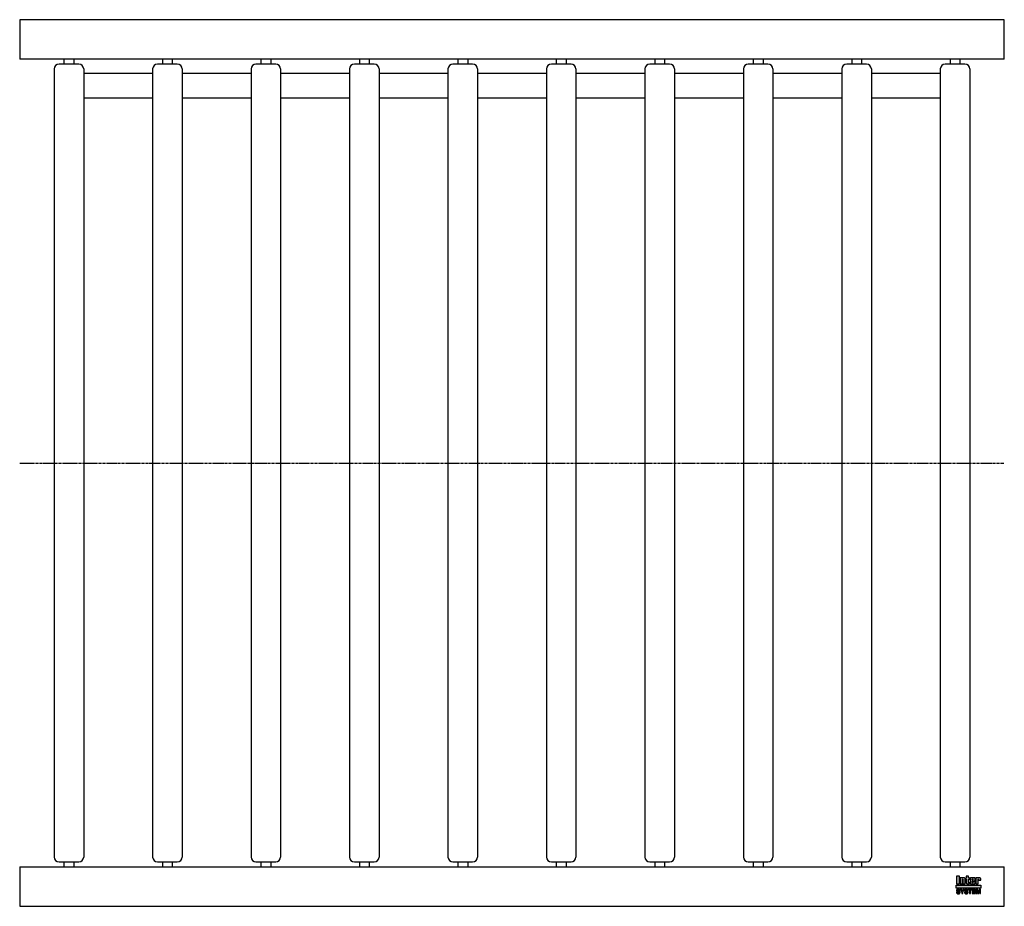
# Model space of a CAD drawing. Header units: millimetres. Extents: x 0 to 1000, y -450 to 450.
import ezdxf

# ---------------------------------------------------------------- set-up
doc = ezdxf.new("R2010")
doc.units = ezdxf.units.MM
doc.header["$LTSCALE"] = 2
doc.linetypes.add('CENTER', pattern=[2, 1.25, -0.25, 0.25, -0.25])
doc.layers.get('0').update_dxf_attribs({"linetype": 'CONTINUOUS', "lineweight": 50})
for name, color, linetype, lineweight in [('Centre Lines', 4, 'CENTER', 25), ('Frame', 1, 'CONTINUOUS', 25), ('Midi', 70, 'CONTINUOUS', 25), ('Rollers', 7, 'CONTINUOUS', 25)]:
    doc.layers.add(name, color=color, linetype=linetype, lineweight=lineweight)

# ---------------------------------------------------------------- blocks, each defined once
blk = doc.blocks.new('A$C289E3285')
at = {"layer": 'Rollers'}
for p, q in [((25, 405), (5, 405)), ((10, 410), (10, 405)), ((20, 410), (20, 405)), ((0, 400), (0, -400)), ((30, 400), (30, -400)), ((5, -405), (25, -405)), ((10, -405), (10, -410)), ((20, -405), (20, -410))]:
    blk.add_line(p, q, dxfattribs=at)
for centre, start, end in [((5, 400), 90, 180), ((25, 400), 0, 90), ((5, -400), 180, 270), ((25, -400), 270, 0)]:
    blk.add_arc(centre, 5, start, end, dxfattribs=at)

msp = doc.modelspace()

# ---------------------------------------------------------------- hatches: boundary and pattern name
at = {"layer": 'Frame'}
h = msp.add_hatch(color=254, dxfattribs=at)
h.paths.add_polyline_path([(973.3, -422.7), (973.3, -422.6), (973.4, -422.6), (973.4, -422.5), (973.4, -422.5), (973.5, -422.5), (973.6, -422.5), (973.7, -422.5), (973.7, -422.5), (973.8, -422.5), (973.8, -422.6), (973.9, -422.6), (973.9, -422.7), (973.9, -422.8), (973.9, -422.9), (973.9, -423.5), (976.1, -423.5), (976.1, -422.8), (976.1, -422.6), (976.1, -422.4), (976.1, -422.2), (976, -422), (975.9, -421.9), (975.9, -421.7), (975.8, -421.6), (975.7, -421.5), (975.6, -421.4), (975.5, -421.3), (975.4, -421.2), (975.2, -421.1), (975.1, -421.1), (974.9, -421), (974.7, -421), (974.6, -421), (974.5, -421), (974.4, -421), (974.3, -421), (974.2, -421), (974.1, -421.1), (974, -421.1), (973.9, -421.1), (973.9, -421.1), (973.8, -421.1), (973.7, -421.2), (973.6, -421.2), (973.5, -421.2), (973.5, -421.3), (973.4, -421.3), (973.3, -421.4), (973.2, -421.4), (973.2, -421), (971, -421), (971, -427.3), (973.3, -427.3), (973.3, -422.9), (973.3, -422.8)])
h.paths.add_polyline_path([(970.4, -422.5), (970.4, -422.3), (970.4, -422.1), (970.4, -421.9), (970.4, -421.8), (970.3, -421.7), (970.3, -421.5), (970.2, -421.4), (970.1, -421.3), (970, -421.3), (969.9, -421.2), (969.8, -421.1), (969.6, -421.1), (969.5, -421.1), (969.3, -421), (969.1, -421), (968.9, -421), (966.7, -421), (966.5, -421), (966.3, -421), (966.1, -421.1), (965.9, -421.1), (965.8, -421.1), (965.7, -421.2), (965.6, -421.3), (965.5, -421.3), (965.4, -421.4), (965.3, -421.5), (965.3, -421.7), (965.2, -421.8), (965.2, -421.9), (965.2, -422.1), (965.2, -422.3), (965.2, -422.5), (965.2, -425.9), (965.2, -426.1), (965.2, -426.3), (965.2, -426.4), (965.2, -426.6), (965.3, -426.7), (965.3, -426.8), (965.4, -426.9), (965.5, -427), (965.6, -427.1), (965.7, -427.1), (965.8, -427.2), (965.9, -427.2), (966.1, -427.3), (966.3, -427.3), (966.5, -427.3), (966.7, -427.3), (968.9, -427.3), (969.1, -427.3), (969.3, -427.3), (969.5, -427.3), (969.6, -427.2), (969.8, -427.2), (969.9, -427.1), (970, -427.1), (970.1, -427), (970.2, -426.9), (970.3, -426.8), (970.3, -426.7), (970.4, -426.6), (970.4, -426.4), (970.4, -426.3), (970.4, -426.1), (970.4, -425.9), (970.4, -424.8), (968.1, -424.8), (968.1, -425.6), (968.1, -425.8), (968.1, -425.8), (968.1, -425.9), (968, -426), (968, -426), (967.9, -426.1), (967.9, -426.1), (967.8, -426.1), (967.7, -426.1), (967.7, -426.1), (967.6, -426), (967.6, -426), (967.5, -425.9), (967.5, -425.8), (967.5, -425.8), (967.5, -425.6), (967.5, -424.3), (970.4, -424.3)])
h.paths.add_polyline_path([(968.1, -423.2), (967.5, -423.2), (967.5, -422.7), (967.5, -422.6), (967.5, -422.5), (967.5, -422.4), (967.5, -422.3), (967.6, -422.3), (967.6, -422.2), (967.7, -422.2), (967.8, -422.2), (967.9, -422.2), (968, -422.2), (968, -422.3), (968.1, -422.3), (968.1, -422.4), (968.1, -422.5), (968.1, -422.6), (968.1, -422.7)], flags=16)
h.paths.add_polyline_path([(963.7, -422.3), (964.6, -422.3), (964.6, -421), (963.7, -421), (963.7, -419.3), (961.4, -419.3), (961.4, -421), (960.8, -421), (960.8, -422.3), (961.4, -422.3), (961.4, -425.9), (961.4, -426.1), (961.4, -426.2), (961.4, -426.4), (961.5, -426.5), (961.5, -426.7), (961.6, -426.8), (961.6, -426.9), (961.7, -427), (961.8, -427), (961.9, -427.1), (962, -427.2), (962.2, -427.2), (962.3, -427.2), (962.5, -427.3), (962.7, -427.3), (962.9, -427.3), (964.6, -427.3), (964.6, -426.1), (964.2, -426.1), (964.1, -426.1), (964, -426.1), (963.9, -426.1), (963.8, -426), (963.8, -426), (963.7, -425.9), (963.7, -425.9), (963.7, -425.8)])
h.paths.add_polyline_path([(960.3, -422.8), (960.3, -422.6), (960.3, -422.4), (960.3, -422.2), (960.2, -422), (960.2, -421.9), (960.1, -421.7), (960, -421.6), (959.9, -421.5), (959.8, -421.4), (959.7, -421.3), (959.5, -421.2), (959.4, -421.1), (959.3, -421.1), (959.1, -421), (958.9, -421), (958.7, -421), (958.6, -421), (958.5, -421), (958.4, -421), (958.3, -421), (958.3, -421.1), (958.2, -421.1), (958.1, -421.1), (958, -421.1), (957.9, -421.1), (957.8, -421.2), (957.7, -421.2), (957.6, -421.2), (957.6, -421.3), (957.5, -421.3), (957.4, -421.4), (957.3, -421.4), (957.3, -421), (955.1, -421), (955.1, -427.3), (957.4, -427.3), (957.4, -422.9), (957.4, -422.8), (957.4, -422.7), (957.4, -422.6), (957.5, -422.6), (957.5, -422.5), (957.5, -422.5), (957.6, -422.5), (957.7, -422.5), (957.8, -422.5), (957.8, -422.5), (957.9, -422.5), (958, -422.6), (958, -422.6), (958, -422.7), (958, -422.8), (958, -422.9), (958, -427.3), (960.3, -427.3)])
h.paths.add_polyline_path([(954.4, -419.3), (951.3, -419.3), (951.3, -427.3), (954.4, -427.3)])
msp.add_hatch(color=1, dxfattribs=at).paths.add_polyline_path([(976.2, -431.6), (976.2, -428.4), (951.2, -428.4), (951.2, -431.6)])
h = msp.add_hatch(color=7, dxfattribs=at)
h.paths.add_polyline_path([(972.8, -432.7), (971.5, -432.7), (971.5, -437.1), (972.3, -437.1), (972.3, -433.4), (972.4, -433.4), (973.2, -437.1), (974.1, -437.1), (974.9, -433.4), (975, -433.4), (975, -437.1), (975.8, -437.1), (975.8, -432.7), (974.5, -432.7), (973.7, -436.2)])
h.paths.add_polyline_path([(970.8, -432.7), (967.5, -432.7), (967.5, -437.1), (970.9, -437.1), (970.9, -436.4), (968.4, -436.4), (968.4, -435.2), (970.6, -435.2), (970.6, -434.4), (968.4, -434.4), (968.4, -433.4), (970.8, -433.4)])
h.paths.add_polyline_path([(967.1, -432.7), (963.4, -432.7), (963.4, -433.4), (964.7, -433.4), (964.7, -437.1), (965.7, -437.1), (965.7, -433.4), (967.1, -433.4)])
h.paths.add_polyline_path([(962.5, -432.9), (962.3, -432.8), (962.2, -432.7), (962, -432.6), (961.8, -432.6), (961.5, -432.6), (961.3, -432.6), (961.1, -432.6), (960.9, -432.6), (960.7, -432.6), (960.6, -432.7), (960.4, -432.7), (960.3, -432.8), (960.2, -432.8), (960, -432.9), (959.9, -433), (959.9, -433.1), (959.8, -433.2), (959.7, -433.3), (959.7, -433.5), (959.6, -433.6), (959.6, -433.8), (959.6, -433.9), (959.6, -434.1), (959.6, -434.2), (959.6, -434.4), (959.7, -434.5), (959.8, -434.6), (959.8, -434.7), (959.9, -434.8), (960, -434.9), (960.1, -435), (960.2, -435), (960.3, -435.1), (960.5, -435.1), (960.6, -435.2), (960.8, -435.2), (960.9, -435.2), (961, -435.3), (961.1, -435.3), (961.2, -435.3), (961.2, -435.3), (961.3, -435.3), (961.3, -435.3), (961.4, -435.3), (961.4, -435.3), (961.5, -435.4), (961.7, -435.4), (961.8, -435.4), (962, -435.5), (962.1, -435.5), (962.2, -435.6), (962.3, -435.7), (962.3, -435.8), (962.3, -435.9), (962.3, -436.1), (962.2, -436.2), (962.1, -436.3), (962, -436.4), (961.8, -436.4), (961.7, -436.5), (961.5, -436.5), (961.3, -436.5), (961.2, -436.5), (961, -436.5), (960.8, -436.4), (960.7, -436.3), (960.6, -436.2), (960.5, -436.1), (960.4, -436), (960.4, -435.8), (959.5, -435.8), (959.5, -436), (959.6, -436.2), (959.6, -436.3), (959.7, -436.5), (959.8, -436.6), (959.9, -436.7), (960, -436.8), (960.1, -436.9), (960.2, -437), (960.4, -437.1), (960.5, -437.1), (960.7, -437.2), (960.9, -437.2), (961.1, -437.3), (961.3, -437.3), (961.5, -437.3), (961.6, -437.3), (961.6, -437.3), (961.8, -437.3), (961.9, -437.2), (962, -437.2), (962.2, -437.2), (962.3, -437.1), (962.5, -437), (962.6, -437), (962.7, -436.9), (962.9, -436.7), (963, -436.6), (963.1, -436.4), (963.1, -436.3), (963.2, -436.1), (963.2, -435.8), (963.2, -435.7), (963.2, -435.5), (963.2, -435.4), (963.1, -435.3), (963.1, -435.2), (963, -435.1), (963, -435.1), (962.9, -435), (962.8, -434.9), (962.7, -434.8), (962.6, -434.8), (962.5, -434.7), (962.4, -434.7), (962.2, -434.7), (962.1, -434.6), (961.9, -434.6), (961.8, -434.6), (961.8, -434.5), (961.7, -434.5), (961.6, -434.5), (961.6, -434.5), (961.5, -434.5), (961.4, -434.4), (961.3, -434.4), (961.3, -434.4), (961.2, -434.4), (961.1, -434.4), (961.1, -434.4), (961, -434.4), (960.9, -434.3), (960.9, -434.3), (960.8, -434.3), (960.7, -434.3), (960.6, -434.2), (960.6, -434.2), (960.5, -434.1), (960.5, -434), (960.5, -434), (960.5, -433.9), (960.4, -433.8), (960.5, -433.7), (960.5, -433.6), (960.6, -433.5), (960.7, -433.4), (960.8, -433.4), (961, -433.4), (961.1, -433.3), (961.2, -433.3), (961.4, -433.3), (961.6, -433.4), (961.7, -433.4), (961.9, -433.5), (962, -433.5), (962.1, -433.7), (962.1, -433.8), (962.2, -434), (963.1, -434), (963.1, -433.9), (963, -433.7), (963, -433.6), (963, -433.5), (962.9, -433.4), (962.9, -433.3), (962.8, -433.2), (962.7, -433), (962.6, -432.9)])
h.paths.add_polyline_path([(959.3, -432.7), (958.3, -432.7), (957.4, -434.6), (956.4, -432.7), (955.3, -432.7), (956.9, -435.5), (956.9, -437.1), (957.8, -437.1), (957.8, -435.5)])
h.paths.add_polyline_path([(954.4, -432.9), (954.2, -432.8), (954.1, -432.7), (953.9, -432.6), (953.7, -432.6), (953.5, -432.6), (953.2, -432.6), (953, -432.6), (952.8, -432.6), (952.7, -432.6), (952.5, -432.7), (952.4, -432.7), (952.2, -432.8), (952.1, -432.8), (952, -432.9), (951.9, -433), (951.8, -433.1), (951.7, -433.2), (951.6, -433.3), (951.6, -433.5), (951.6, -433.6), (951.5, -433.8), (951.5, -433.9), (951.5, -434.1), (951.5, -434.2), (951.6, -434.4), (951.6, -434.5), (951.7, -434.6), (951.7, -434.7), (951.8, -434.8), (951.9, -434.9), (952, -435), (952.2, -435), (952.3, -435.1), (952.4, -435.1), (952.5, -435.2), (952.7, -435.2), (952.8, -435.2), (953, -435.3), (953, -435.3), (953.1, -435.3), (953.1, -435.3), (953.2, -435.3), (953.3, -435.3), (953.3, -435.3), (953.4, -435.3), (953.4, -435.4), (953.6, -435.4), (953.7, -435.4), (953.9, -435.5), (954, -435.5), (954.1, -435.6), (954.2, -435.7), (954.2, -435.8), (954.2, -435.9), (954.2, -436.1), (954.1, -436.2), (954, -436.3), (953.9, -436.4), (953.8, -436.4), (953.6, -436.5), (953.4, -436.5), (953.2, -436.5), (953.1, -436.5), (952.9, -436.5), (952.8, -436.4), (952.6, -436.3), (952.5, -436.2), (952.4, -436.1), (952.4, -436), (952.4, -435.8), (951.5, -435.8), (951.5, -436), (951.5, -436.2), (951.5, -436.3), (951.6, -436.5), (951.7, -436.6), (951.8, -436.7), (951.9, -436.8), (952, -436.9), (952.1, -437), (952.3, -437.1), (952.5, -437.1), (952.6, -437.2), (952.8, -437.2), (953, -437.3), (953.2, -437.3), (953.4, -437.3), (953.5, -437.3), (953.6, -437.3), (953.7, -437.3), (953.8, -437.2), (954, -437.2), (954.1, -437.2), (954.3, -437.1), (954.4, -437), (954.5, -437), (954.7, -436.9), (954.8, -436.7), (954.9, -436.6), (955, -436.4), (955.1, -436.3), (955.1, -436.1), (955.1, -435.8), (955.1, -435.7), (955.1, -435.5), (955.1, -435.4), (955.1, -435.3), (955, -435.2), (955, -435.1), (954.9, -435.1), (954.8, -435), (954.7, -434.9), (954.6, -434.8), (954.5, -434.8), (954.4, -434.7), (954.3, -434.7), (954.1, -434.7), (954, -434.6), (953.8, -434.6), (953.8, -434.6), (953.7, -434.5), (953.6, -434.5), (953.6, -434.5), (953.5, -434.5), (953.4, -434.5), (953.3, -434.4), (953.3, -434.4), (953.2, -434.4), (953.1, -434.4), (953.1, -434.4), (953, -434.4), (952.9, -434.4), (952.9, -434.3), (952.8, -434.3), (952.7, -434.3), (952.6, -434.3), (952.6, -434.2), (952.5, -434.2), (952.5, -434.1), (952.4, -434), (952.4, -434), (952.4, -433.9), (952.4, -433.8), (952.4, -433.7), (952.5, -433.6), (952.6, -433.5), (952.7, -433.4), (952.8, -433.4), (952.9, -433.4), (953, -433.3), (953.2, -433.3), (953.3, -433.3), (953.5, -433.4), (953.7, -433.4), (953.8, -433.5), (953.9, -433.5), (954, -433.7), (954.1, -433.8), (954.1, -434), (955, -434), (955, -433.9), (955, -433.7), (955, -433.6), (954.9, -433.5), (954.9, -433.4), (954.8, -433.3), (954.7, -433.2), (954.6, -433), (954.5, -432.9)])

# ---------------------------------------------------------------- linework, layer by layer
at = {"layer": 'Centre Lines'}
msp.add_line((0, 0), (1000, 0), dxfattribs=at)
at = {"layer": 'Frame', "color": 7, "linetype": 'Continuous'}
for p, q in [((951.3, -419.3), (951.3, -427.3)), ((954.4, -419.3), (951.3, -419.3)), ((954.4, -427.3), (954.4, -419.3)), ((963.7, -419.3), (961.4, -419.3)), ((961.4, -419.3), (961.4, -421)), ((963.7, -421), (963.7, -419.3)), ((951.3, -427.3), (954.4, -427.3)), ((955.1, -421), (955.1, -427.3)), ((957.3, -421), (955.1, -421)), ((955.1, -427.3), (957.4, -427.3)), ((957.3, -421.4), (957.3, -421)), ((957.4, -421.4), (957.3, -421.4)), ((957.5, -421.3), (957.4, -421.4)), ((957.4, -422.7), (957.4, -422.6)), ((957.4, -422.6), (957.5, -422.6)), ((957.4, -422.8), (957.4, -422.7)), ((957.4, -422.9), (957.4, -422.8)), ((957.4, -427.3), (957.4, -422.9)), ((957.6, -421.3), (957.5, -421.3)), ((957.5, -422.6), (957.5, -422.5)), ((957.5, -422.5), (957.5, -422.5)), ((957.5, -422.5), (957.6, -422.5)), ((957.7, -421.2), (957.6, -421.2)), ((957.6, -421.2), (957.6, -421.3)), ((957.6, -422.5), (957.7, -422.5)), ((957.8, -421.2), (957.7, -421.2)), ((957.7, -422.5), (957.8, -422.5)), ((957.9, -421.1), (957.8, -421.2)), ((957.8, -422.5), (957.8, -422.5)), ((957.8, -422.5), (957.9, -422.5)), ((958, -421.1), (957.9, -421.1)), ((957.9, -422.5), (958, -422.6)), ((958.1, -421.1), (958, -421.1)), ((958, -422.6), (958, -422.7)), ((958, -422.6), (958, -422.6)), ((958, -422.7), (958, -422.8)), ((958, -422.8), (958, -422.9)), ((958, -422.9), (958, -427.3)), ((958, -427.3), (960.3, -427.3)), ((958.2, -421.1), (958.1, -421.1)), ((958.3, -421.1), (958.2, -421.1)), ((958.4, -421), (958.3, -421)), ((958.3, -421), (958.3, -421.1)), ((958.5, -421), (958.4, -421)), ((958.6, -421), (958.5, -421)), ((958.7, -421), (958.6, -421)), ((958.9, -421), (958.7, -421)), ((959.1, -421), (958.9, -421)), ((959.3, -421.1), (959.1, -421)), ((959.4, -421.1), (959.3, -421.1)), ((959.5, -421.2), (959.4, -421.1)), ((959.7, -421.3), (959.5, -421.2)), ((959.8, -421.4), (959.7, -421.3)), ((959.9, -421.5), (959.8, -421.4)), ((960, -421.6), (959.9, -421.5)), ((960.1, -421.7), (960, -421.6)), ((960.2, -421.9), (960.1, -421.7)), ((960.2, -422), (960.2, -421.9)), ((960.3, -422.2), (960.2, -422)), ((960.3, -422.4), (960.3, -422.2)), ((960.3, -422.6), (960.3, -422.4)), ((960.3, -422.8), (960.3, -422.6)), ((960.3, -427.3), (960.3, -422.8)), ((961.4, -421), (960.8, -421)), ((960.8, -421), (960.8, -422.3)), ((960.8, -422.3), (961.4, -422.3)), ((961.4, -422.3), (961.4, -425.9)), ((961.4, -425.9), (961.4, -426.1)), ((961.4, -426.1), (961.4, -426.2)), ((961.4, -426.2), (961.4, -426.4)), ((961.4, -426.4), (961.5, -426.5)), ((961.5, -426.5), (961.5, -426.7)), ((961.5, -426.7), (961.6, -426.8)), ((961.6, -426.8), (961.6, -426.9)), ((961.6, -426.9), (961.7, -427)), ((961.7, -427), (961.8, -427)), ((961.8, -427), (961.9, -427.1)), ((961.9, -427.1), (962, -427.2)), ((962, -427.2), (962.2, -427.2)), ((962.2, -427.2), (962.3, -427.2)), ((962.3, -427.2), (962.5, -427.3)), ((962.5, -427.3), (962.7, -427.3)), ((962.7, -427.3), (962.9, -427.3)), ((962.9, -427.3), (964.6, -427.3)), ((964.6, -421), (963.7, -421)), ((963.7, -425.8), (963.7, -422.3)), ((963.7, -422.3), (964.6, -422.3)), ((963.7, -425.9), (963.7, -425.8)), ((963.8, -426), (963.7, -425.9)), ((963.7, -425.9), (963.7, -425.9)), ((963.9, -426.1), (963.8, -426)), ((963.8, -426), (963.8, -426)), ((964, -426.1), (963.9, -426.1)), ((964.1, -426.1), (964, -426.1)), ((964.2, -426.1), (964.1, -426.1)), ((964.6, -426.1), (964.2, -426.1)), ((964.6, -422.3), (964.6, -421)), ((964.6, -427.3), (964.6, -426.1)), ((965.3, -421.7), (965.2, -421.8)), ((965.2, -421.8), (965.2, -421.9)), ((965.2, -421.9), (965.2, -422.1)), ((965.2, -422.1), (965.2, -422.3)), ((965.2, -422.3), (965.2, -422.5)), ((965.2, -422.5), (965.2, -425.9)), ((965.2, -425.9), (965.2, -426.1)), ((965.2, -426.1), (965.2, -426.3)), ((965.2, -426.3), (965.2, -426.4)), ((965.2, -426.4), (965.2, -426.6)), ((965.2, -426.6), (965.3, -426.7)), ((965.4, -421.4), (965.3, -421.5)), ((965.3, -421.5), (965.3, -421.7)), ((965.3, -426.7), (965.3, -426.8)), ((965.3, -426.8), (965.4, -426.9)), ((965.5, -421.3), (965.4, -421.4)), ((965.4, -426.9), (965.5, -427)), ((965.6, -421.3), (965.5, -421.3)), ((965.5, -427), (965.6, -427.1)), ((965.7, -421.2), (965.6, -421.3)), ((965.6, -427.1), (965.7, -427.1)), ((965.8, -421.1), (965.7, -421.2)), ((965.7, -427.1), (965.8, -427.2)), ((965.9, -421.1), (965.8, -421.1)), ((965.8, -427.2), (965.9, -427.2)), ((966.1, -421.1), (965.9, -421.1)), ((965.9, -427.2), (966.1, -427.3)), ((966.3, -421), (966.1, -421.1)), ((966.1, -427.3), (966.3, -427.3)), ((966.5, -421), (966.3, -421)), ((966.3, -427.3), (966.5, -427.3)), ((966.7, -421), (966.5, -421)), ((966.5, -427.3), (966.7, -427.3)), ((968.9, -421), (966.7, -421)), ((966.7, -427.3), (968.9, -427.3)), ((967.5, -422.4), (967.5, -422.3)), ((967.5, -422.3), (967.6, -422.3)), ((967.5, -422.5), (967.5, -422.4)), ((967.5, -422.6), (967.5, -422.5)), ((967.5, -422.7), (967.5, -422.6)), ((967.5, -423.2), (967.5, -422.7)), ((968.1, -423.2), (967.5, -423.2)), ((967.5, -425.6), (967.5, -424.3)), ((967.5, -424.3), (970.4, -424.3)), ((967.5, -425.8), (967.5, -425.6)), ((967.5, -425.9), (967.5, -425.8)), ((967.5, -425.8), (967.5, -425.8)), ((967.6, -426), (967.5, -425.9)), ((967.6, -422.3), (967.6, -422.2)), ((967.6, -422.2), (967.7, -422.2)), ((967.7, -426.1), (967.6, -426)), ((967.6, -426), (967.6, -426)), ((967.7, -422.2), (967.8, -422.2)), ((967.8, -426.1), (967.7, -426.1)), ((967.7, -426.1), (967.7, -426.1)), ((967.8, -422.2), (967.9, -422.2)), ((967.9, -426.1), (967.8, -426.1)), ((967.9, -422.2), (968, -422.2)), ((968, -426), (967.9, -426.1)), ((967.9, -426.1), (967.9, -426.1)), ((968, -422.2), (968, -422.3)), ((968, -422.3), (968.1, -422.3)), ((968.1, -425.9), (968, -426)), ((968, -426), (968, -426)), ((968.1, -422.3), (968.1, -422.4)), ((968.1, -422.4), (968.1, -422.5)), ((968.1, -422.5), (968.1, -422.6)), ((968.1, -422.6), (968.1, -422.7)), ((968.1, -422.7), (968.1, -423.2)), ((968.1, -424.8), (968.1, -425.6)), ((970.4, -424.8), (968.1, -424.8)), ((968.1, -425.6), (968.1, -425.8)), ((968.1, -425.8), (968.1, -425.8)), ((968.1, -425.8), (968.1, -425.9)), ((969.1, -421), (968.9, -421)), ((968.9, -427.3), (969.1, -427.3)), ((969.3, -421), (969.1, -421)), ((969.1, -427.3), (969.3, -427.3)), ((969.5, -421.1), (969.3, -421)), ((969.3, -427.3), (969.5, -427.3)), ((969.6, -421.1), (969.5, -421.1)), ((969.5, -427.3), (969.6, -427.2)), ((969.8, -421.1), (969.6, -421.1)), ((969.6, -427.2), (969.8, -427.2)), ((969.9, -421.2), (969.8, -421.1)), ((969.8, -427.2), (969.9, -427.1)), ((970, -421.3), (969.9, -421.2)), ((969.9, -427.1), (970, -427.1)), ((970.1, -421.3), (970, -421.3)), ((970, -427.1), (970.1, -427)), ((970.2, -421.4), (970.1, -421.3)), ((970.1, -427), (970.2, -426.9)), ((970.3, -421.5), (970.2, -421.4)), ((970.2, -426.9), (970.3, -426.8)), ((970.3, -421.7), (970.3, -421.5)), ((970.4, -421.8), (970.3, -421.7)), ((970.3, -426.7), (970.4, -426.6)), ((970.3, -426.8), (970.3, -426.7)), ((970.4, -421.9), (970.4, -421.8)), ((970.4, -422.1), (970.4, -421.9)), ((970.4, -422.3), (970.4, -422.1)), ((970.4, -422.5), (970.4, -422.3)), ((970.4, -424.3), (970.4, -422.5)), ((970.4, -425.9), (970.4, -424.8)), ((970.4, -426.1), (970.4, -425.9)), ((970.4, -426.3), (970.4, -426.1)), ((970.4, -426.4), (970.4, -426.3)), ((970.4, -426.6), (970.4, -426.4)), ((971, -421), (971, -427.3)), ((973.2, -421), (971, -421)), ((971, -427.3), (973.3, -427.3)), ((973.2, -421.4), (973.2, -421)), ((973.3, -421.4), (973.2, -421.4)), ((973.4, -421.3), (973.3, -421.4)), ((973.3, -422.7), (973.3, -422.6)), ((973.3, -422.6), (973.4, -422.6)), ((973.3, -422.8), (973.3, -422.7)), ((973.3, -422.9), (973.3, -422.8)), ((973.3, -427.3), (973.3, -422.9)), ((973.5, -421.3), (973.4, -421.3)), ((973.4, -422.6), (973.4, -422.5)), ((973.4, -422.5), (973.4, -422.5)), ((973.4, -422.5), (973.5, -422.5)), ((973.6, -421.2), (973.5, -421.2)), ((973.5, -421.2), (973.5, -421.3)), ((973.5, -422.5), (973.6, -422.5)), ((973.7, -421.2), (973.6, -421.2)), ((973.6, -422.5), (973.7, -422.5)), ((973.8, -421.1), (973.7, -421.2)), ((973.7, -422.5), (973.7, -422.5)), ((973.7, -422.5), (973.8, -422.5)), ((973.9, -421.1), (973.8, -421.1)), ((973.8, -422.5), (973.8, -422.6)), ((973.8, -422.6), (973.9, -422.6)), ((974, -421.1), (973.9, -421.1)), ((973.9, -421.1), (973.9, -421.1)), ((973.9, -422.6), (973.9, -422.7)), ((973.9, -422.7), (973.9, -422.8)), ((973.9, -422.8), (973.9, -422.9)), ((973.9, -422.9), (973.9, -423.5)), ((973.9, -423.5), (976.1, -423.5)), ((974.1, -421.1), (974, -421.1)), ((974.2, -421), (974.1, -421.1)), ((974.3, -421), (974.2, -421)), ((974.4, -421), (974.3, -421)), ((974.5, -421), (974.4, -421)), ((974.6, -421), (974.5, -421)), ((974.7, -421), (974.6, -421)), ((974.9, -421), (974.7, -421)), ((975.1, -421.1), (974.9, -421)), ((975.2, -421.1), (975.1, -421.1)), ((975.4, -421.2), (975.2, -421.1)), ((975.5, -421.3), (975.4, -421.2)), ((975.6, -421.4), (975.5, -421.3)), ((975.7, -421.5), (975.6, -421.4)), ((975.8, -421.6), (975.7, -421.5)), ((975.9, -421.7), (975.8, -421.6)), ((975.9, -421.9), (975.9, -421.7)), ((976, -422), (975.9, -421.9)), ((976.1, -422.2), (976, -422)), ((976.1, -422.4), (976.1, -422.2)), ((976.1, -422.6), (976.1, -422.4)), ((976.1, -422.8), (976.1, -422.6)), ((976.1, -423.5), (976.1, -422.8)), ((951.6, -433.6), (951.5, -433.8)), ((951.5, -433.8), (951.5, -433.9)), ((951.5, -433.9), (951.5, -434.1)), ((951.5, -434.1), (951.5, -434.2)), ((951.5, -434.2), (951.6, -434.4)), ((951.5, -435.8), (951.5, -436)), ((952.4, -435.8), (951.5, -435.8)), ((951.5, -436), (951.5, -436.2)), ((951.5, -436.2), (951.5, -436.3)), ((951.5, -436.3), (951.6, -436.5)), ((951.7, -433.2), (951.6, -433.3)), ((951.6, -433.3), (951.6, -433.5)), ((951.6, -433.5), (951.6, -433.6)), ((951.6, -434.4), (951.6, -434.5)), ((951.6, -434.5), (951.7, -434.6)), ((951.6, -436.5), (951.7, -436.6)), ((951.8, -433.1), (951.7, -433.2)), ((951.7, -434.6), (951.7, -434.7)), ((951.7, -434.7), (951.8, -434.8)), ((951.7, -436.6), (951.8, -436.7)), ((951.9, -433), (951.8, -433.1)), ((951.8, -434.8), (951.9, -434.9)), ((951.8, -436.7), (951.9, -436.8)), ((952, -432.9), (951.9, -433)), ((951.9, -434.9), (952, -435)), ((951.9, -436.8), (952, -436.9)), ((952.1, -432.8), (952, -432.9)), ((952, -435), (952.2, -435)), ((952, -436.9), (952.1, -437)), ((952.2, -432.8), (952.1, -432.8)), ((952.1, -437), (952.3, -437.1)), ((952.4, -432.7), (952.2, -432.8)), ((952.2, -435), (952.3, -435.1)), ((952.3, -435.1), (952.4, -435.1)), ((952.3, -437.1), (952.5, -437.1)), ((952.5, -432.7), (952.4, -432.7)), ((952.4, -433.7), (952.5, -433.6)), ((952.4, -433.8), (952.4, -433.7)), ((952.4, -433.9), (952.4, -433.8)), ((952.4, -434), (952.4, -433.9)), ((952.5, -434.1), (952.4, -434)), ((952.4, -434), (952.4, -434)), ((952.4, -435.1), (952.5, -435.2)), ((952.4, -436), (952.4, -435.8)), ((952.4, -436.1), (952.4, -436)), ((952.5, -436.2), (952.4, -436.1)), ((952.7, -432.6), (952.5, -432.7)), ((952.5, -433.6), (952.6, -433.5)), ((952.5, -434.2), (952.5, -434.1)), ((952.6, -434.2), (952.5, -434.2)), ((952.5, -435.2), (952.7, -435.2)), ((952.6, -436.3), (952.5, -436.2)), ((952.5, -437.1), (952.6, -437.2)), ((952.6, -433.5), (952.7, -433.4)), ((952.6, -434.3), (952.6, -434.2)), ((952.7, -434.3), (952.6, -434.3)), ((952.8, -436.4), (952.6, -436.3)), ((952.6, -437.2), (952.8, -437.2)), ((952.8, -432.6), (952.7, -432.6)), ((952.7, -433.4), (952.8, -433.4)), ((952.8, -434.3), (952.7, -434.3)), ((952.7, -435.2), (952.8, -435.2)), ((953, -432.6), (952.8, -432.6)), ((952.8, -433.4), (952.9, -433.4)), ((952.9, -434.3), (952.8, -434.3)), ((952.8, -435.2), (953, -435.3)), ((952.9, -436.5), (952.8, -436.4)), ((952.8, -437.2), (953, -437.3)), ((952.9, -433.4), (953, -433.3)), ((952.9, -434.4), (952.9, -434.3)), ((953, -434.4), (952.9, -434.4)), ((953.1, -436.5), (952.9, -436.5)), ((953.2, -432.6), (953, -432.6)), ((953, -433.3), (953.2, -433.3)), ((953.1, -434.4), (953, -434.4)), ((953, -435.3), (953, -435.3)), ((953, -435.3), (953.1, -435.3)), ((953, -437.3), (953.2, -437.3)), ((953.2, -434.4), (953.1, -434.4)), ((953.1, -434.4), (953.1, -434.4)), ((953.1, -435.3), (953.1, -435.3)), ((953.1, -435.3), (953.2, -435.3)), ((953.2, -436.5), (953.1, -436.5)), ((953.5, -432.6), (953.2, -432.6)), ((953.2, -433.3), (953.3, -433.3)), ((953.3, -434.4), (953.2, -434.4)), ((953.2, -435.3), (953.3, -435.3)), ((953.4, -436.5), (953.2, -436.5)), ((953.2, -437.3), (953.4, -437.3)), ((953.3, -433.3), (953.5, -433.4)), ((953.4, -434.5), (953.3, -434.4)), ((953.3, -434.4), (953.3, -434.4)), ((953.3, -435.3), (953.3, -435.3)), ((953.3, -435.3), (953.4, -435.3)), ((953.5, -434.5), (953.4, -434.5)), ((953.4, -435.3), (953.4, -435.4)), ((953.4, -435.4), (953.6, -435.4)), ((953.6, -436.5), (953.4, -436.5)), ((953.4, -437.3), (953.5, -437.3)), ((953.7, -432.6), (953.5, -432.6)), ((953.5, -433.4), (953.7, -433.4)), ((953.6, -434.5), (953.5, -434.5)), ((953.5, -437.3), (953.6, -437.3)), ((953.7, -434.5), (953.6, -434.5)), ((953.6, -434.5), (953.6, -434.5)), ((953.6, -435.4), (953.7, -435.4)), ((953.8, -436.4), (953.6, -436.5)), ((953.6, -437.3), (953.7, -437.3)), ((953.9, -432.6), (953.7, -432.6)), ((953.7, -433.4), (953.8, -433.5)), ((953.8, -434.6), (953.7, -434.5)), ((953.7, -435.4), (953.9, -435.5)), ((953.7, -437.3), (953.8, -437.2)), ((953.8, -433.5), (953.9, -433.5)), ((954, -434.6), (953.8, -434.6)), ((953.8, -434.6), (953.8, -434.6)), ((953.9, -436.4), (953.8, -436.4)), ((953.8, -437.2), (954, -437.2)), ((954.1, -432.7), (953.9, -432.6)), ((953.9, -433.5), (954, -433.7)), ((953.9, -435.5), (954, -435.5)), ((954, -436.3), (953.9, -436.4)), ((954, -433.7), (954.1, -433.8)), ((954.1, -434.7), (954, -434.6)), ((954, -435.5), (954.1, -435.6)), ((954.1, -436.2), (954, -436.3)), ((954, -437.2), (954.1, -437.2)), ((954.2, -432.8), (954.1, -432.7)), ((954.1, -433.8), (954.1, -434)), ((954.1, -434), (955, -434)), ((954.3, -434.7), (954.1, -434.7)), ((954.1, -435.6), (954.2, -435.7)), ((954.2, -436.1), (954.1, -436.2)), ((954.1, -437.2), (954.3, -437.1)), ((954.4, -432.9), (954.2, -432.8)), ((954.2, -435.7), (954.2, -435.8)), ((954.2, -435.8), (954.2, -435.9)), ((954.2, -435.9), (954.2, -436.1)), ((954.4, -434.7), (954.3, -434.7)), ((954.3, -437.1), (954.4, -437)), ((954.5, -432.9), (954.4, -432.9)), ((954.5, -434.8), (954.4, -434.7)), ((954.4, -437), (954.5, -437)), ((954.6, -433), (954.5, -432.9)), ((954.6, -434.8), (954.5, -434.8)), ((954.5, -437), (954.7, -436.9)), ((954.7, -433.2), (954.6, -433)), ((954.7, -434.9), (954.6, -434.8)), ((954.8, -433.3), (954.7, -433.2)), ((954.8, -435), (954.7, -434.9)), ((954.7, -436.9), (954.8, -436.7)), ((954.9, -433.4), (954.8, -433.3)), ((954.9, -435.1), (954.8, -435)), ((954.8, -436.7), (954.9, -436.6)), ((954.9, -433.5), (954.9, -433.4)), ((955, -433.6), (954.9, -433.5)), ((955, -435.1), (954.9, -435.1)), ((954.9, -436.6), (955, -436.4)), ((955, -433.7), (955, -433.6)), ((955, -433.9), (955, -433.7)), ((955, -434), (955, -433.9)), ((955, -435.2), (955, -435.1)), ((955.1, -435.3), (955, -435.2)), ((955, -436.4), (955.1, -436.3)), ((955.1, -435.4), (955.1, -435.3)), ((955.1, -435.5), (955.1, -435.4)), ((955.1, -435.7), (955.1, -435.5)), ((955.1, -435.8), (955.1, -435.7)), ((955.1, -436.1), (955.1, -435.8)), ((955.1, -436.3), (955.1, -436.1)), ((955.3, -432.7), (956.9, -435.5)), ((956.4, -432.7), (955.3, -432.7)), ((957.4, -434.6), (956.4, -432.7)), ((956.9, -435.5), (956.9, -437.1)), ((956.9, -437.1), (957.8, -437.1)), ((958.3, -432.7), (957.4, -434.6)), ((957.8, -435.5), (959.3, -432.7)), ((957.8, -437.1), (957.8, -435.5)), ((959.3, -432.7), (958.3, -432.7)), ((959.5, -435.8), (959.5, -436)), ((960.4, -435.8), (959.5, -435.8)), ((959.5, -436), (959.6, -436.2)), ((959.7, -433.5), (959.6, -433.6)), ((959.6, -433.6), (959.6, -433.8)), ((959.6, -433.8), (959.6, -433.9)), ((959.6, -433.9), (959.6, -434.1)), ((959.6, -434.1), (959.6, -434.2)), ((959.6, -434.2), (959.6, -434.4)), ((959.6, -434.4), (959.7, -434.5)), ((959.6, -436.2), (959.6, -436.3)), ((959.6, -436.3), (959.7, -436.5)), ((959.8, -433.2), (959.7, -433.3)), ((959.7, -433.3), (959.7, -433.5)), ((959.7, -434.5), (959.8, -434.6)), ((959.7, -436.5), (959.8, -436.6)), ((959.9, -433.1), (959.8, -433.2)), ((959.8, -434.6), (959.8, -434.7)), ((959.8, -434.7), (959.9, -434.8)), ((959.8, -436.6), (959.9, -436.7)), ((960, -432.9), (959.9, -433)), ((959.9, -433), (959.9, -433.1)), ((959.9, -434.8), (960, -434.9)), ((959.9, -436.7), (960, -436.8)), ((960.2, -432.8), (960, -432.9)), ((960, -434.9), (960.1, -435)), ((960, -436.8), (960.1, -436.9)), ((960.1, -435), (960.2, -435)), ((960.1, -436.9), (960.2, -437)), ((960.3, -432.8), (960.2, -432.8)), ((960.2, -435), (960.3, -435.1)), ((960.2, -437), (960.4, -437.1)), ((960.4, -432.7), (960.3, -432.8)), ((960.3, -435.1), (960.5, -435.1)), ((960.6, -432.7), (960.4, -432.7)), ((960.4, -433.8), (960.5, -433.7)), ((960.5, -433.9), (960.4, -433.8)), ((960.4, -436), (960.4, -435.8)), ((960.5, -436.1), (960.4, -436)), ((960.4, -437.1), (960.5, -437.1)), ((960.5, -433.6), (960.6, -433.5)), ((960.5, -433.7), (960.5, -433.6)), ((960.5, -434), (960.5, -433.9)), ((960.5, -434.1), (960.5, -434)), ((960.5, -434), (960.5, -434)), ((960.6, -434.2), (960.5, -434.1)), ((960.5, -435.1), (960.6, -435.2)), ((960.6, -436.2), (960.5, -436.1)), ((960.5, -437.1), (960.7, -437.2)), ((960.7, -432.6), (960.6, -432.7)), ((960.6, -433.5), (960.7, -433.4)), ((960.7, -434.3), (960.6, -434.2)), ((960.6, -434.2), (960.6, -434.2)), ((960.6, -435.2), (960.8, -435.2)), ((960.7, -436.3), (960.6, -436.2)), ((960.9, -432.6), (960.7, -432.6)), ((960.7, -433.4), (960.8, -433.4)), ((960.8, -434.3), (960.7, -434.3)), ((960.8, -436.4), (960.7, -436.3)), ((960.7, -437.2), (960.9, -437.2)), ((960.8, -433.4), (961, -433.4)), ((960.9, -434.3), (960.8, -434.3)), ((960.8, -435.2), (960.9, -435.2)), ((961, -436.5), (960.8, -436.4)), ((961.1, -432.6), (960.9, -432.6)), ((961, -434.4), (960.9, -434.3)), ((960.9, -434.3), (960.9, -434.3)), ((960.9, -435.2), (961, -435.3)), ((960.9, -437.2), (961.1, -437.3)), ((961, -433.4), (961.1, -433.3)), ((961.1, -434.4), (961, -434.4)), ((961, -435.3), (961.1, -435.3)), ((961.2, -436.5), (961, -436.5)), ((961.3, -432.6), (961.1, -432.6)), ((961.1, -433.3), (961.2, -433.3)), ((961.2, -434.4), (961.1, -434.4)), ((961.1, -434.4), (961.1, -434.4)), ((961.1, -435.3), (961.2, -435.3)), ((961.1, -437.3), (961.3, -437.3)), ((961.2, -433.3), (961.4, -433.3)), ((961.3, -434.4), (961.2, -434.4)), ((961.2, -435.3), (961.2, -435.3)), ((961.2, -435.3), (961.3, -435.3)), ((961.3, -436.5), (961.2, -436.5)), ((961.5, -432.6), (961.3, -432.6)), ((961.3, -434.4), (961.3, -434.4)), ((961.4, -434.4), (961.3, -434.4)), ((961.3, -435.3), (961.3, -435.3)), ((961.3, -435.3), (961.4, -435.3)), ((961.5, -436.5), (961.3, -436.5)), ((961.3, -437.3), (961.5, -437.3)), ((961.4, -433.3), (961.6, -433.4)), ((961.5, -434.5), (961.4, -434.4)), ((961.4, -435.3), (961.4, -435.3)), ((961.4, -435.3), (961.5, -435.4)), ((961.8, -432.6), (961.5, -432.6)), ((961.6, -434.5), (961.5, -434.5)), ((961.5, -435.4), (961.7, -435.4)), ((961.7, -436.5), (961.5, -436.5)), ((961.5, -437.3), (961.6, -437.3)), ((961.6, -433.4), (961.7, -433.4)), ((961.7, -434.5), (961.6, -434.5)), ((961.6, -434.5), (961.6, -434.5)), ((961.6, -437.3), (961.8, -437.3)), ((961.6, -437.3), (961.6, -437.3)), ((961.7, -433.4), (961.9, -433.5)), ((961.8, -434.5), (961.7, -434.5)), ((961.7, -435.4), (961.8, -435.4)), ((961.8, -436.4), (961.7, -436.5)), ((962, -432.6), (961.8, -432.6)), ((961.8, -434.6), (961.8, -434.5)), ((961.9, -434.6), (961.8, -434.6)), ((961.8, -435.4), (962, -435.5)), ((962, -436.4), (961.8, -436.4)), ((961.8, -437.3), (961.9, -437.2)), ((961.9, -433.5), (962, -433.5)), ((962.1, -434.6), (961.9, -434.6)), ((961.9, -437.2), (962, -437.2)), ((962.2, -432.7), (962, -432.6)), ((962, -433.5), (962.1, -433.7)), ((962, -435.5), (962.1, -435.5)), ((962.1, -436.3), (962, -436.4)), ((962, -437.2), (962.2, -437.2)), ((962.1, -433.7), (962.1, -433.8)), ((962.1, -433.8), (962.2, -434)), ((962.2, -434.7), (962.1, -434.6)), ((962.1, -435.5), (962.2, -435.6)), ((962.2, -436.2), (962.1, -436.3)), ((962.3, -432.8), (962.2, -432.7)), ((962.2, -434), (963.1, -434)), ((962.4, -434.7), (962.2, -434.7)), ((962.2, -435.6), (962.3, -435.7)), ((962.3, -436.1), (962.2, -436.2)), ((962.2, -437.2), (962.3, -437.1)), ((962.5, -432.9), (962.3, -432.8)), ((962.3, -435.7), (962.3, -435.8)), ((962.3, -435.8), (962.3, -435.9)), ((962.3, -435.9), (962.3, -436.1)), ((962.3, -437.1), (962.5, -437)), ((962.5, -434.7), (962.4, -434.7)), ((962.6, -432.9), (962.5, -432.9)), ((962.6, -434.8), (962.5, -434.7)), ((962.5, -437), (962.6, -437)), ((962.7, -433), (962.6, -432.9)), ((962.7, -434.8), (962.6, -434.8)), ((962.6, -437), (962.7, -436.9)), ((962.8, -433.2), (962.7, -433)), ((962.8, -434.9), (962.7, -434.8)), ((962.7, -436.9), (962.9, -436.7)), ((962.9, -433.3), (962.8, -433.2)), ((962.9, -435), (962.8, -434.9)), ((962.9, -433.4), (962.9, -433.3)), ((963, -433.5), (962.9, -433.4)), ((963, -435.1), (962.9, -435)), ((962.9, -436.7), (963, -436.6)), ((963, -433.6), (963, -433.5)), ((963, -433.7), (963, -433.6)), ((963.1, -433.9), (963, -433.7)), ((963.1, -435.2), (963, -435.1)), ((963, -435.1), (963, -435.1)), ((963, -436.6), (963.1, -436.4)), ((963.1, -434), (963.1, -433.9)), ((963.1, -435.3), (963.1, -435.2)), ((963.2, -435.4), (963.1, -435.3)), ((963.1, -436.3), (963.2, -436.1)), ((963.1, -436.4), (963.1, -436.3)), ((963.2, -435.5), (963.2, -435.4)), ((963.2, -435.7), (963.2, -435.5)), ((963.2, -435.8), (963.2, -435.7)), ((963.2, -436.1), (963.2, -435.8)), ((967.1, -432.7), (963.4, -432.7)), ((963.4, -432.7), (963.4, -433.4)), ((963.4, -433.4), (964.7, -433.4)), ((964.7, -433.4), (964.7, -437.1)), ((964.7, -437.1), (965.7, -437.1)), ((965.7, -433.4), (967.1, -433.4)), ((965.7, -437.1), (965.7, -433.4)), ((967.1, -433.4), (967.1, -432.7)), ((967.5, -432.7), (967.5, -437.1)), ((970.8, -432.7), (967.5, -432.7)), ((967.5, -437.1), (970.9, -437.1)), ((968.4, -434.4), (968.4, -433.4)), ((968.4, -433.4), (970.8, -433.4)), ((970.6, -434.4), (968.4, -434.4)), ((968.4, -436.4), (968.4, -435.2)), ((968.4, -435.2), (970.6, -435.2)), ((970.9, -436.4), (968.4, -436.4)), ((970.6, -435.2), (970.6, -434.4)), ((970.8, -433.4), (970.8, -432.7)), ((970.9, -437.1), (970.9, -436.4)), ((971.5, -432.7), (971.5, -437.1)), ((972.8, -432.7), (971.5, -432.7)), ((971.5, -437.1), (972.3, -437.1)), ((972.3, -437.1), (972.3, -433.4)), ((972.3, -433.4), (972.4, -433.4)), ((972.4, -433.4), (973.2, -437.1)), ((973.7, -436.2), (972.8, -432.7)), ((973.2, -437.1), (974.1, -437.1)), ((974.5, -432.7), (973.7, -436.2)), ((973.7, -436.2), (973.7, -436.2)), ((974.1, -437.1), (974.9, -433.4)), ((975.8, -432.7), (974.5, -432.7)), ((974.9, -433.4), (975, -433.4)), ((975, -433.4), (975, -437.1)), ((975, -437.1), (975.8, -437.1)), ((975.8, -437.1), (975.8, -432.7))]:
    msp.add_line(p, q, dxfattribs=at)
at = {"layer": 'Frame', "color": 1, "linetype": 'Continuous'}
for p, q in [((951.2, -431.6), (951.2, -428.4)), ((951.2, -428.4), (976.2, -428.4)), ((976.2, -428.4), (976.2, -431.6)), ((976.2, -431.6), (951.2, -431.6))]:
    msp.add_line(p, q, dxfattribs=at)
at = {"layer": 'Midi'}
for p, q in [((1000, 450), (0, 450)), ((0, 450), (0, 410)), ((1000, 410), (1000, 450)), ((1000, 410), (0, 410)), ((135, 395.5), (65, 395.5)), ((235, 395.5), (165, 395.5)), ((335, 395.5), (265, 395.5)), ((435, 395.5), (365, 395.5)), ((535, 395.5), (465, 395.5)), ((635, 395.5), (565, 395.5)), ((735, 395.5), (665, 395.5)), ((835, 395.5), (765, 395.5)), ((935, 395.5), (865, 395.5)), ((135, 370.5), (65, 370.5)), ((235, 370.5), (165, 370.5)), ((335, 370.5), (265, 370.5)), ((435, 370.5), (365, 370.5)), ((535, 370.5), (465, 370.5)), ((635, 370.5), (565, 370.5)), ((735, 370.5), (665, 370.5)), ((835, 370.5), (765, 370.5)), ((935, 370.5), (865, 370.5)), ((0, -410), (1000, -410)), ((0, -410), (0, -450)), ((1000, -450), (1000, -410)), ((0, -450), (1000, -450))]:
    msp.add_line(p, q, dxfattribs=at)

# ---------------------------------------------------------------- block references
for p in [(35, 0), (135, 0), (235, 0), (335, 0), (435, 0), (535, 0), (635, 0), (735, 0), (835, 0), (935, 0)]:
    msp.add_blockref('A$C289E3285', p)

doc.saveas('drawing.dxf')
